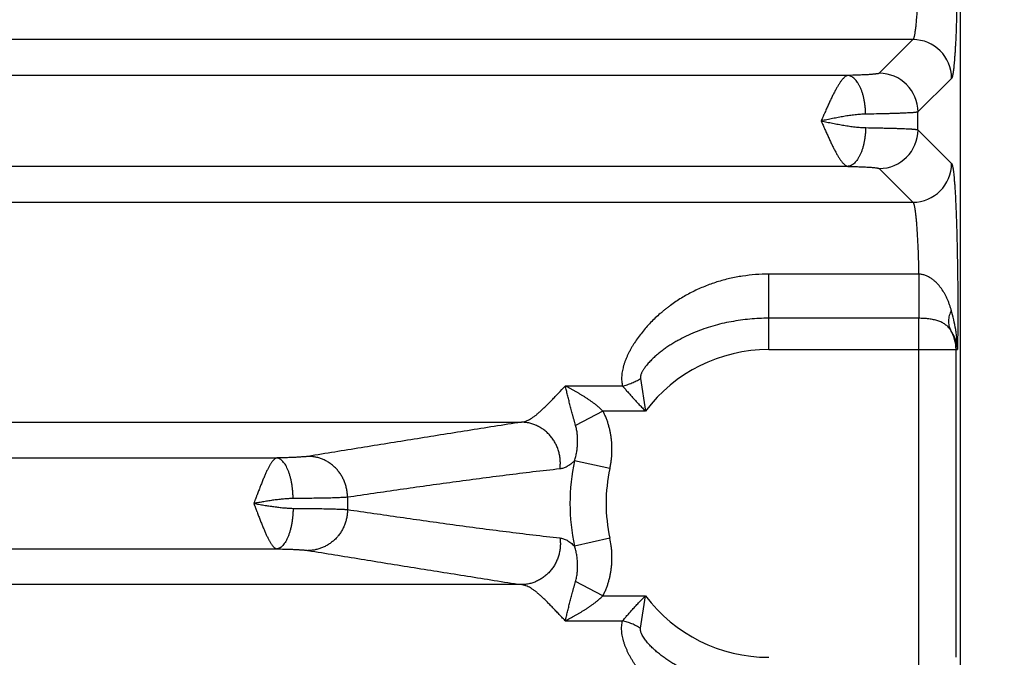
# Model space of a CAD drawing. Header units: inches. Extents: x 0 to 34, y 0 to 22.
# Tile 9 of 103: x 9.2 to 10.2, y 5.3 to 6. Entities that reach past the tile are written whole.
import ezdxf

# ---------------------------------------------------------------- set-up
doc = ezdxf.new("R2010")
doc.units = ezdxf.units.IN
doc.header["$LTSCALE"] = 1.87
doc.header["$MEASUREMENT"] = 0
doc.layers.get('0').update_dxf_attribs({"linetype": 'CONTINUOUS'})
doc.layers.add('DIMENSIONS', color=7, linetype='CONTINUOUS')
doc.styles.get("Standard").update_dxf_attribs({"font": 'txt', "width": 0.8})
doc.dimstyles.new('DIMSTYLE_1', dxfattribs={"dimtxt": 0.125, "dimasz": 0.18, "dimexe": 0.18, "dimexo": 0.0625, "dimgap": 0.09, "dimtad": 0, "dimtih": 1, "dimtoh": 1, "dimdec": 3, "dimzin": 4, "dimdsep": 46, "dimtxsty": 'STANDARD', "dimblk": '_FILLED', "dimblk1": '_FILLED', "dimblk2": '_FILLED', "dimcen": 0.09, "dimadec": 0, "dimazin": 0, "dimtp": 0.01, "dimtm": 0.01, "dimtfac": 1, "dimtdec": 3, "dimtofl": 0, "dimtmove": 0, "dimatfit": 3, "dimldrblk": '_FILLED', "dimfxl": 1, "dimtolj": 1, "dimtzin": 4, "dimarcsym": 0})

# ---------------------------------------------------------------- blocks, each defined once
blk = doc.blocks.new('_FILLED')
at = {"color": 0, "linetype": 'BYBLOCK'}
blk.add_solid([(0, 0), (-1, 0.1736), (-1, -0.1736)], dxfattribs=at)
blk = doc.blocks.new('*D2')
at = {"layer": 'DIMENSIONS', "color": 2, "linetype": 'CONTINUOUS'}
for p, q in [((8.6158, 6.6592), (11.0332, 6.6592)), ((10.9082, 6.6592), (10.9082, 6.122)), ((10.9082, 4.9242), (10.9082, 5.6845)), ((10.1253, 4.9242), (11.0332, 4.9242))]:
    blk.add_line(p, q, dxfattribs=at)
at = {"layer": 'DIMENSIONS', "color": 2, "linetype": 'CONTINUOUS', "xscale": 0.18, "yscale": 0.18, "zscale": 0.18}
for p, rotation in [((10.9082, 6.6592), 90), ((10.9082, 4.9242), 270)]:
    blk.add_blockref('_FILLED', p, dxfattribs=dict(at, rotation=rotation))
at = {"layer": 'DIMENSIONS', "color": 2, "linetype": 'CONTINUOUS', "insert": (10.8082, 6.0595), "char_height": 0.125, "width": 0.7, "attachment_point": 2, "line_spacing_factor": 0.9}
blk.add_mtext('1.735\\P[44.07]', dxfattribs=at)
blk = doc.blocks.new('*D3')
at = {"layer": 'DIMENSIONS', "color": 2, "linetype": 'CONTINUOUS'}
for p, q in [((10.1057, 8.4742), (11.7832, 8.4742)), ((11.6582, 8.4742), (11.6582, 7.2908)), ((11.6582, 4.9242), (11.6582, 6.8533)), ((10.1253, 4.9242), (11.7832, 4.9242))]:
    blk.add_line(p, q, dxfattribs=at)
at = {"layer": 'DIMENSIONS', "color": 2, "linetype": 'CONTINUOUS', "xscale": 0.18, "yscale": 0.18, "zscale": 0.18}
for p, rotation in [((11.6582, 8.4742), 90), ((11.6582, 4.9242), 270)]:
    blk.add_blockref('_FILLED', p, dxfattribs=dict(at, rotation=rotation))
at = {"layer": 'DIMENSIONS', "color": 2, "linetype": 'CONTINUOUS', "insert": (11.5582, 7.2283), "char_height": 0.125, "width": 0.7, "attachment_point": 2, "line_spacing_factor": 0.9}
blk.add_mtext('3.550\\P[90.17]', dxfattribs=at)

msp = doc.modelspace()

# ---------------------------------------------------------------- linework, layer by layer
at = {"color": 7, "linetype": 'CONTINUOUS'}
for p, q in [((10.1627, 5.0241), (10.1627, 8.3067)), ((10.1136, 5.9531), (6.7428, 5.9531)), ((10.1136, 5.9531), (10.0789, 5.9184)), ((10.0465, 5.9162), (6.8099, 5.9162)), ((10.1536, 5.9131), (10.1188, 5.8784)), ((10.1188, 5.86), (10.1188, 5.8784)), ((10.1188, 5.86), (10.1536, 5.8252)), ((10.0465, 5.8222), (6.8099, 5.8222)), ((10.0789, 5.82), (10.1136, 5.7853)), ((6.7428, 5.7853), (10.1136, 5.7853)), ((10.1196, 5.7109), (9.9647, 5.7109)), ((9.9647, 5.6331), (9.9647, 5.7109)), ((10.1196, 5.7109), (10.1197, 5.6654)), ((10.1197, 5.6654), (9.9647, 5.6654)), ((10.1197, 5.283), (10.1197, 5.6654)), ((9.9647, 5.6331), (10.1598, 5.6331)), ((10.1582, 5.3153), (10.1582, 5.6331)), ((9.8324, 5.6032), (9.8375, 5.5695)), ((9.8138, 5.5954), (9.7547, 5.5954)), ((9.7936, 5.5695), (9.7653, 5.5548)), ((9.8375, 5.5695), (9.7936, 5.5695)), ((7.1471, 5.5581), (9.7093, 5.5581)), ((7.3997, 5.5212), (9.4567, 5.5212)), ((9.8007, 5.5102), (9.7643, 5.5182)), ((9.8007, 5.4382), (9.7643, 5.4302)), ((7.3997, 5.4272), (9.4567, 5.4272)), ((9.7093, 5.3903), (7.1471, 5.3903)), ((9.7936, 5.3789), (9.7653, 5.3935)), ((9.7936, 5.3789), (9.8375, 5.3789)), ((9.8324, 5.3452), (9.8375, 5.3789)), ((9.7547, 5.353), (9.8138, 5.353))]:
    msp.add_line(p, q, dxfattribs=at)
for centre, radius, start, end in [((10.1135, 5.9131), 0.0401, 0.1325, 89.8675), ((10.0788, 5.8783), 0.0401, 0.1325, 89.8675), ((10.0788, 5.8601), 0.0401, 270.1325, 359.8675), ((10.1135, 5.8253), 0.0401, 270.1325, 359.8675), ((10.1196, 5.6331), 0.0386, 359.9982, 31.5021), ((9.9647, 5.4742), 0.1589, 90, 143.1411), ((9.9647, 5.4742), 0.2052, 167.6105, 192.3903), ((9.9647, 5.4742), 0.1679, 167.6097, 192.3902), ((9.9647, 5.4742), 0.435, 179.1688, 180.8312), ((9.9647, 5.4742), 0.1589, 216.8589, 270)]:
    msp.add_arc(centre, radius, start, end, dxfattribs=at)
for points, knots in [([(10.1536, 6.2202), (10.1536, 6.2202), (10.1537, 6.2202), (10.1537, 6.22), (10.1538, 6.2199), (10.1539, 6.2197), (10.1541, 6.2193), (10.1542, 6.219), (10.1543, 6.2186), (10.1544, 6.2182), (10.1545, 6.2177), (10.1547, 6.217), (10.1548, 6.2162), (10.155, 6.2153), (10.1552, 6.2139), (10.1555, 6.212), (10.1558, 6.2095), (10.1561, 6.2066), (10.1563, 6.2034), (10.1566, 6.1999), (10.1569, 6.1961), (10.1573, 6.1905), (10.1577, 6.1827), (10.1582, 6.1727), (10.1586, 6.1617), (10.1589, 6.1498), (10.1593, 6.1371), (10.1595, 6.1238), (10.1597, 6.11), (10.1599, 6.0958), (10.16, 6.0813), (10.16, 6.0619), (10.1599, 6.0425), (10.1597, 6.0234), (10.1595, 6.0096), (10.1593, 5.9963), (10.1589, 5.9836), (10.1586, 5.9717), (10.1582, 5.9607), (10.1578, 5.9521), (10.1574, 5.9457), (10.1572, 5.9414), (10.1569, 5.9373), (10.1566, 5.9335), (10.1563, 5.93), (10.1561, 5.9268), (10.1558, 5.9239), (10.1555, 5.9214), (10.1552, 5.9195), (10.155, 5.9181), (10.1548, 5.9172), (10.1547, 5.9164), (10.1545, 5.9157), (10.1544, 5.9152), (10.1543, 5.9148), (10.1542, 5.9144), (10.1541, 5.914), (10.1539, 5.9137), (10.1538, 5.9135), (10.1537, 5.9134), (10.1537, 5.9132), (10.1536, 5.9132), (10.1536, 5.9131)], [0, 0, 0, 0, 0.000393, 0.000842, 0.00135, 0.001919, 0.003251, 0.004846, 0.005744, 0.006709, 0.008842, 0.011246, 0.013922, 0.016869, 0.020087, 0.027328, 0.035633, 0.044986, 0.055367, 0.066755, 0.079124, 0.092446, 0.121833, 0.154652, 0.19061, 0.22938, 0.270612, 0.313932, 0.358945, 0.405244, 0.452405, 0.5, 0.594756, 0.641055, 0.686069, 0.729387, 0.77062, 0.809389, 0.845348, 0.878166, 0.893307, 0.907554, 0.920877, 0.933245, 0.944633, 0.955014, 0.964367, 0.972672, 0.979913, 0.983131, 0.986078, 0.988754, 0.991158, 0.993291, 0.994256, 0.995154, 0.996749, 0.998081, 0.99865, 0.999158, 0.999607, 1, 1, 1, 1]), ([(10.1136, 6.1803), (10.1137, 6.1802), (10.1138, 6.1801), (10.1139, 6.1799), (10.1141, 6.1796), (10.1143, 6.1793), (10.1144, 6.1789), (10.1146, 6.1784), (10.1147, 6.1779), (10.1149, 6.177), (10.1152, 6.1758), (10.1155, 6.1742), (10.1158, 6.1723), (10.1161, 6.1702), (10.1164, 6.1678), (10.1167, 6.1653), (10.1169, 6.1625), (10.1173, 6.1583), (10.1177, 6.1526), (10.1182, 6.1451), (10.1186, 6.137), (10.119, 6.1282), (10.1193, 6.1188), (10.1196, 6.109), (10.1198, 6.0987), (10.12, 6.0846), (10.1201, 6.0667), (10.12, 6.0488), (10.1198, 6.0347), (10.1196, 6.0244), (10.1193, 6.0146), (10.119, 6.0052), (10.1186, 5.9964), (10.1182, 5.9883), (10.1177, 5.9808), (10.1173, 5.9751), (10.1169, 5.9709), (10.1167, 5.9681), (10.1164, 5.9656), (10.1161, 5.9632), (10.1158, 5.9611), (10.1155, 5.9592), (10.1152, 5.9576), (10.1149, 5.9564), (10.1147, 5.9555), (10.1146, 5.955), (10.1144, 5.9545), (10.1143, 5.9541), (10.1141, 5.9538), (10.1139, 5.9535), (10.1138, 5.9533), (10.1137, 5.9532), (10.1136, 5.9531)], [0, 0, 0, 0, 0.000962, 0.002134, 0.003543, 0.005201, 0.007116, 0.009294, 0.011736, 0.014444, 0.020659, 0.027937, 0.036267, 0.045636, 0.056025, 0.067414, 0.079779, 0.093092, 0.122447, 0.155222, 0.191123, 0.22983, 0.270993, 0.31424, 0.359178, 0.4054, 0.5, 0.5946, 0.640822, 0.68576, 0.729007, 0.77017, 0.808877, 0.844778, 0.877553, 0.906908, 0.920221, 0.932586, 0.943975, 0.954364, 0.963733, 0.972063, 0.979341, 0.985556, 0.988264, 0.990706, 0.992884, 0.994799, 0.996457, 0.997866, 0.999038, 1, 1, 1, 1]), ([(10.0789, 5.9184), (10.0789, 5.9184), (10.0788, 5.9183), (10.0787, 5.9183), (10.0787, 5.9182), (10.0785, 5.9182), (10.0783, 5.9181), (10.078, 5.918), (10.0776, 5.9179), (10.0772, 5.9179), (10.0767, 5.9178), (10.0759, 5.9177), (10.0748, 5.9175), (10.0732, 5.9174), (10.0714, 5.9172), (10.0694, 5.9171), (10.0672, 5.9169), (10.0648, 5.9168), (10.0621, 5.9167), (10.0583, 5.9165), (10.053, 5.9163), (10.0487, 5.9162), (10.0465, 5.9162)], [0, 0, 0, 0, 0.002054, 0.004508, 0.007391, 0.010718, 0.018736, 0.028616, 0.040389, 0.054065, 0.06964, 0.087103, 0.127619, 0.175467, 0.230471, 0.292398, 0.360973, 0.435922, 0.516943, 0.603676, 0.792772, 1, 1, 1, 1]), ([(10.0465, 5.9162), (10.0463, 5.9161), (10.0458, 5.916), (10.0451, 5.9157), (10.0445, 5.9154), (10.044, 5.9151), (10.0435, 5.9148), (10.0429, 5.9143), (10.0422, 5.9135), (10.0414, 5.9127), (10.0406, 5.9118), (10.0398, 5.9108), (10.039, 5.9097), (10.0382, 5.9085), (10.037, 5.9068), (10.0356, 5.9044), (10.0342, 5.9019), (10.033, 5.8997), (10.0321, 5.8979), (10.0312, 5.8962), (10.0303, 5.8943), (10.0294, 5.8924), (10.0281, 5.8898), (10.0269, 5.8871), (10.0256, 5.8843), (10.0247, 5.8822), (10.0237, 5.8801), (10.0229, 5.8783), (10.0223, 5.8768), (10.0216, 5.8754), (10.021, 5.8739), (10.0204, 5.8725), (10.0197, 5.871), (10.0192, 5.8699), (10.0189, 5.8692)], [0, 0, 0, 0, 0.012423, 0.025866, 0.040507, 0.048263, 0.056305, 0.073368, 0.091902, 0.112002, 0.133678, 0.156855, 0.181493, 0.207599, 0.235157, 0.294462, 0.358982, 0.39306, 0.428269, 0.464544, 0.501817, 0.540018, 0.579078, 0.659469, 0.700647, 0.742376, 0.784583, 0.827188, 0.848615, 0.870112, 0.913276, 0.934924, 0.956603, 1, 1, 1, 1]), ([(10.0649, 5.8762), (10.0648, 5.8775), (10.0647, 5.88), (10.0644, 5.8838), (10.0639, 5.8875), (10.0633, 5.8911), (10.0625, 5.8946), (10.0616, 5.8979), (10.0605, 5.901), (10.0593, 5.9039), (10.058, 5.9065), (10.0565, 5.9089), (10.055, 5.9109), (10.0534, 5.9127), (10.0518, 5.9141), (10.0503, 5.915), (10.0491, 5.9155), (10.0483, 5.9158), (10.0474, 5.9161), (10.0468, 5.9161), (10.0465, 5.9162)], [0, 0, 0, 0, 0.08154, 0.162553, 0.242461, 0.320699, 0.39673, 0.470051, 0.54021, 0.606812, 0.669538, 0.728161, 0.782572, 0.832807, 0.879083, 0.921845, 0.942137, 0.961838, 0.98108, 1, 1, 1, 1]), ([(10.1188, 5.8784), (10.1188, 5.8784), (10.1187, 5.8784), (10.1186, 5.8783), (10.1185, 5.8783), (10.1183, 5.8782), (10.1179, 5.8781), (10.1174, 5.8781), (10.1167, 5.878), (10.116, 5.8779), (10.1152, 5.8778), (10.1142, 5.8777), (10.1132, 5.8776), (10.1116, 5.8775), (10.1094, 5.8774), (10.1064, 5.8773), (10.1031, 5.8771), (10.0994, 5.877), (10.0953, 5.8768), (10.0909, 5.8767), (10.0862, 5.8766), (10.0813, 5.8765), (10.0741, 5.8763), (10.0686, 5.8762), (10.0649, 5.8762)], [0, 0, 0, 0, 0.001762, 0.003978, 0.006661, 0.009821, 0.017587, 0.027289, 0.038929, 0.0525, 0.067992, 0.085392, 0.104682, 0.125843, 0.173689, 0.228731, 0.290737, 0.359443, 0.434555, 0.515753, 0.602687, 0.694987, 0.792254, 1, 1, 1, 1]), ([(10.0649, 5.8762), (10.064, 5.8762), (10.0621, 5.8761), (10.0585, 5.8759), (10.0538, 5.8754), (10.0481, 5.8747), (10.0424, 5.8738), (10.0366, 5.8727), (10.0317, 5.8718), (10.0278, 5.871), (10.0238, 5.8702), (10.0209, 5.8696), (10.0189, 5.8692)], [0, 0, 0, 0, 0.058085, 0.117037, 0.237284, 0.360288, 0.48556, 0.612625, 0.741019, 0.805572, 0.870292, 1, 1, 1, 1]), ([(10.0189, 5.8692), (10.0192, 5.8684), (10.0199, 5.867), (10.0209, 5.8648), (10.0218, 5.8626), (10.0228, 5.8604), (10.0237, 5.8583), (10.0247, 5.8561), (10.0256, 5.854), (10.0266, 5.8519), (10.0275, 5.8499), (10.0284, 5.8479), (10.0294, 5.846), (10.0303, 5.8441), (10.0312, 5.8422), (10.0321, 5.8404), (10.033, 5.8387), (10.0342, 5.8365), (10.0353, 5.8344), (10.0365, 5.8325), (10.0373, 5.8311), (10.0382, 5.8298), (10.039, 5.8286), (10.0398, 5.8276), (10.0406, 5.8266), (10.0414, 5.8256), (10.0422, 5.8248), (10.0429, 5.8241), (10.0439, 5.8234), (10.045, 5.8226), (10.046, 5.8223), (10.0465, 5.8222)], [0, 0, 0, 0, 0.043415, 0.086756, 0.129933, 0.172868, 0.215483, 0.257698, 0.299434, 0.340617, 0.38117, 0.421015, 0.460076, 0.498278, 0.53555, 0.571825, 0.607033, 0.64111, 0.705633, 0.735963, 0.764928, 0.792482, 0.818599, 0.843257, 0.866425, 0.888061, 0.908125, 0.926669, 0.943798, 0.974256, 1, 1, 1, 1]), ([(10.0189, 5.8692), (10.0209, 5.8688), (10.0248, 5.868), (10.0307, 5.8668), (10.0366, 5.8657), (10.0424, 5.8646), (10.0481, 5.8637), (10.0529, 5.8631), (10.0566, 5.8627), (10.0594, 5.8624), (10.0621, 5.8623), (10.064, 5.8622), (10.0649, 5.8622)], [0, 0, 0, 0, 0.129707, 0.258979, 0.387372, 0.514436, 0.639708, 0.76271, 0.823211, 0.882964, 0.941915, 1, 1, 1, 1]), ([(10.0649, 5.8622), (10.0648, 5.8609), (10.0647, 5.8584), (10.0644, 5.8546), (10.0639, 5.8509), (10.0633, 5.8473), (10.0625, 5.8438), (10.0616, 5.8405), (10.0605, 5.8374), (10.0593, 5.8345), (10.058, 5.8319), (10.0565, 5.8295), (10.055, 5.8275), (10.0534, 5.8257), (10.0518, 5.8243), (10.0503, 5.8234), (10.0491, 5.8229), (10.0483, 5.8226), (10.0474, 5.8223), (10.0468, 5.8223), (10.0465, 5.8222)], [0, 0, 0, 0, 0.08154, 0.162553, 0.242461, 0.320699, 0.39673, 0.470052, 0.540211, 0.606812, 0.669538, 0.728161, 0.782572, 0.832807, 0.879083, 0.921845, 0.942137, 0.961838, 0.98108, 1, 1, 1, 1]), ([(10.0649, 5.8622), (10.0686, 5.8621), (10.0741, 5.8621), (10.0813, 5.8619), (10.0862, 5.8618), (10.0909, 5.8617), (10.0953, 5.8616), (10.0994, 5.8614), (10.1031, 5.8613), (10.1064, 5.8611), (10.1094, 5.861), (10.1116, 5.8609), (10.1132, 5.8607), (10.1142, 5.8607), (10.1152, 5.8606), (10.116, 5.8605), (10.1167, 5.8604), (10.1174, 5.8603), (10.1179, 5.8602), (10.1183, 5.8602), (10.1185, 5.8601), (10.1186, 5.8601), (10.1187, 5.86), (10.1188, 5.86), (10.1188, 5.86)], [0, 0, 0, 0, 0.207746, 0.305013, 0.397313, 0.484247, 0.565445, 0.640557, 0.709263, 0.771269, 0.826311, 0.874157, 0.895318, 0.914608, 0.932008, 0.9475, 0.961071, 0.972711, 0.982413, 0.990179, 0.993339, 0.996022, 0.998238, 1, 1, 1, 1]), ([(10.0465, 5.8222), (10.0487, 5.8222), (10.053, 5.8221), (10.0583, 5.8219), (10.0621, 5.8217), (10.0648, 5.8216), (10.0672, 5.8215), (10.0694, 5.8213), (10.0714, 5.8212), (10.0732, 5.821), (10.0748, 5.8209), (10.0759, 5.8207), (10.0767, 5.8206), (10.0772, 5.8205), (10.0776, 5.8205), (10.078, 5.8204), (10.0783, 5.8203), (10.0785, 5.8202), (10.0787, 5.8202), (10.0787, 5.8201), (10.0788, 5.8201), (10.0789, 5.82), (10.0789, 5.82)], [0, 0, 0, 0, 0.20722, 0.396317, 0.483051, 0.564072, 0.639023, 0.707598, 0.769526, 0.824531, 0.87238, 0.912897, 0.93036, 0.945935, 0.959612, 0.971384, 0.981264, 0.989282, 0.992609, 0.995492, 0.997946, 1, 1, 1, 1]), ([(10.1536, 5.8252), (10.1536, 5.8252), (10.1537, 5.8251), (10.1538, 5.825), (10.1539, 5.8248), (10.1539, 5.8246), (10.154, 5.8244), (10.1542, 5.824), (10.1543, 5.8235), (10.1545, 5.8228), (10.1547, 5.822), (10.1549, 5.821), (10.1551, 5.8199), (10.1552, 5.8188), (10.1555, 5.817), (10.1558, 5.8144), (10.1561, 5.8111), (10.1564, 5.8073), (10.1568, 5.803), (10.1571, 5.7984), (10.1574, 5.7934), (10.1577, 5.788), (10.1579, 5.7823), (10.1583, 5.7739), (10.1587, 5.7627), (10.1591, 5.7485), (10.1594, 5.7333), (10.1597, 5.7174), (10.1599, 5.7009), (10.16, 5.684), (10.16, 5.6669), (10.1599, 5.65), (10.1598, 5.6387), (10.1598, 5.6331)], [0, 0, 0, 0, 0.000741, 0.001605, 0.002599, 0.003731, 0.005002, 0.006417, 0.00968, 0.013531, 0.017971, 0.023001, 0.02862, 0.034827, 0.041618, 0.056934, 0.074529, 0.094352, 0.116347, 0.140444, 0.166576, 0.194661, 0.224612, 0.25634, 0.324732, 0.39899, 0.478207, 0.561398, 0.647541, 0.735565, 0.824383, 0.912893, 1, 1, 1, 1]), ([(10.1136, 5.7853), (10.1137, 5.7853), (10.1137, 5.7852), (10.1139, 5.785), (10.114, 5.7848), (10.1141, 5.7846), (10.1142, 5.7843), (10.1144, 5.7839), (10.1146, 5.7833), (10.1148, 5.7824), (10.1151, 5.7814), (10.1153, 5.7802), (10.1155, 5.7789), (10.1158, 5.7775), (10.1161, 5.7753), (10.1165, 5.7721), (10.1169, 5.768), (10.1173, 5.7633), (10.1177, 5.7582), (10.118, 5.7525), (10.1184, 5.7465), (10.1187, 5.74), (10.119, 5.7332), (10.1193, 5.7234), (10.1195, 5.716), (10.1196, 5.7109)], [0, 0, 0, 0, 0.002203, 0.004774, 0.007754, 0.011168, 0.015035, 0.019364, 0.029437, 0.041422, 0.05533, 0.07116, 0.088902, 0.108541, 0.130057, 0.178618, 0.234353, 0.296982, 0.366182, 0.441591, 0.522812, 0.609413, 0.700934, 0.796886, 1, 1, 1, 1]), ([(9.9647, 5.7109), (9.9602, 5.7109), (9.9511, 5.7106), (9.9377, 5.709), (9.9266, 5.707), (9.9178, 5.7048), (9.9113, 5.7029), (9.9049, 5.7007), (9.8986, 5.6983), (9.8924, 5.6957), (9.8863, 5.6928), (9.8803, 5.6896), (9.8745, 5.6862), (9.8688, 5.6826), (9.8642, 5.6793), (9.8605, 5.6766), (9.8579, 5.6745), (9.8552, 5.6724), (9.8518, 5.6695), (9.8476, 5.6657), (9.8428, 5.6609), (9.8382, 5.656), (9.8339, 5.6508), (9.8299, 5.6455), (9.8267, 5.641), (9.8244, 5.6372), (9.8227, 5.6344), (9.8212, 5.6316), (9.8199, 5.6292), (9.819, 5.6273), (9.8184, 5.6259), (9.8178, 5.6244), (9.817, 5.6225), (9.8162, 5.6206), (9.8156, 5.6187), (9.8151, 5.6172), (9.8147, 5.6158), (9.8142, 5.6139), (9.8136, 5.6116), (9.8132, 5.6092), (9.813, 5.6073), (9.8129, 5.6055), (9.8128, 5.6032), (9.8129, 5.6005), (9.8132, 5.5979), (9.8136, 5.5962), (9.8138, 5.5954)], [0, 0, 0, 0, 0.064655, 0.129265, 0.193802, 0.226047, 0.258274, 0.290489, 0.322697, 0.354904, 0.38712, 0.41935, 0.451603, 0.48388, 0.516184, 0.532345, 0.548511, 0.56468, 0.580849, 0.613177, 0.645468, 0.677683, 0.709767, 0.741652, 0.773249, 0.788907, 0.804451, 0.819865, 0.835128, 0.842697, 0.850221, 0.857699, 0.865126, 0.87982, 0.88708, 0.894279, 0.901415, 0.908485, 0.922419, 0.936065, 0.942777, 0.949414, 0.962464, 0.975225, 0.987723, 1, 1, 1, 1]), ([(10.1533, 5.6738), (10.153, 5.6749), (10.1523, 5.677), (10.1512, 5.6802), (10.15, 5.6833), (10.1487, 5.6863), (10.1473, 5.6892), (10.1452, 5.6929), (10.1428, 5.6965), (10.1401, 5.6998), (10.1383, 5.7018), (10.1367, 5.7033), (10.1355, 5.7043), (10.1342, 5.7054), (10.1328, 5.7063), (10.1314, 5.7072), (10.1299, 5.7081), (10.1284, 5.7088), (10.1267, 5.7095), (10.125, 5.7101), (10.1233, 5.7105), (10.1215, 5.7108), (10.1202, 5.7109), (10.1196, 5.7109)], [0, 0, 0, 0, 0.063526, 0.126273, 0.188291, 0.249653, 0.310461, 0.370839, 0.490857, 0.550916, 0.611313, 0.641741, 0.672375, 0.703264, 0.734462, 0.766028, 0.798016, 0.830481, 0.863459, 0.896965, 0.930965, 0.965363, 1, 1, 1, 1]), ([(10.1533, 5.6738), (10.1529, 5.6729), (10.1521, 5.671), (10.1512, 5.6682), (10.1506, 5.6655), (10.1504, 5.6628), (10.1504, 5.6602), (10.1508, 5.6578), (10.1515, 5.6554), (10.1521, 5.654), (10.1525, 5.6533)], [0, 0, 0, 0, 0.143235, 0.280615, 0.412166, 0.538137, 0.659026, 0.775593, 0.888842, 1, 1, 1, 1]), ([(10.1598, 5.6331), (10.1597, 5.6366), (10.1594, 5.6418), (10.1586, 5.6487), (10.1576, 5.6555), (10.1559, 5.6639), (10.1542, 5.6705), (10.1533, 5.6738)], [0, 0, 0, 0, 0.252046, 0.377703, 0.503042, 0.752514, 1, 1, 1, 1]), ([(9.9647, 5.6654), (9.9614, 5.6654), (9.9549, 5.6652), (9.942, 5.6643), (9.9291, 5.6625), (9.9164, 5.6599), (9.907, 5.6574), (9.8977, 5.6544), (9.8886, 5.651), (9.8796, 5.647), (9.8724, 5.6433), (9.8668, 5.64), (9.8627, 5.6375), (9.8586, 5.6348), (9.8547, 5.6319), (9.8508, 5.6289), (9.8478, 5.6263), (9.8454, 5.6241), (9.8437, 5.6224), (9.842, 5.6207), (9.8403, 5.6189), (9.8388, 5.6171), (9.8373, 5.6153), (9.8362, 5.6137), (9.8353, 5.6124), (9.8347, 5.6114), (9.8342, 5.6104), (9.8337, 5.6094), (9.8332, 5.6084), (9.8328, 5.6073), (9.8325, 5.6063), (9.8323, 5.6053), (9.8323, 5.6042), (9.8323, 5.6035), (9.8324, 5.6032)], [0, 0, 0, 0, 0.063155, 0.126307, 0.252546, 0.315668, 0.378783, 0.441897, 0.505019, 0.568155, 0.631303, 0.662882, 0.694456, 0.726017, 0.757553, 0.789046, 0.820468, 0.83614, 0.851775, 0.867364, 0.882892, 0.898342, 0.913688, 0.928896, 0.936433, 0.943916, 0.951332, 0.95867, 0.965914, 0.973045, 0.98004, 0.986876, 0.993531, 1, 1, 1, 1]), ([(10.1525, 5.6533), (10.1521, 5.6539), (10.1514, 5.6549), (10.15, 5.6564), (10.1486, 5.6578), (10.147, 5.659), (10.1453, 5.6602), (10.1428, 5.6615), (10.1401, 5.6626), (10.1372, 5.6634), (10.1349, 5.6639), (10.1325, 5.6644), (10.1301, 5.6648), (10.1275, 5.665), (10.1249, 5.6652), (10.1223, 5.6653), (10.1205, 5.6654), (10.1197, 5.6654)], [0, 0, 0, 0, 0.055406, 0.110088, 0.164604, 0.219493, 0.275238, 0.332254, 0.451283, 0.513759, 0.578294, 0.644847, 0.713281, 0.783367, 0.854788, 0.92715, 1, 1, 1, 1]), ([(10.1598, 5.6331), (10.1597, 5.634), (10.1595, 5.6359), (10.159, 5.6386), (10.1584, 5.6412), (10.1572, 5.6447), (10.1554, 5.6488), (10.1535, 5.6518), (10.1525, 5.6533)], [0, 0, 0, 0, 0.128478, 0.255412, 0.381008, 0.505604, 0.752942, 1, 1, 1, 1]), ([(9.8138, 5.5954), (9.8155, 5.5958), (9.8187, 5.5967), (9.8235, 5.5985), (9.828, 5.6006), (9.831, 5.6023), (9.8324, 5.6032)], [0, 0, 0, 0, 0.248722, 0.499999, 0.751277, 1, 1, 1, 1]), ([(9.7093, 5.5581), (9.7101, 5.5582), (9.7116, 5.5585), (9.714, 5.5592), (9.7164, 5.5602), (9.7188, 5.5615), (9.7213, 5.5631), (9.7239, 5.565), (9.7265, 5.5671), (9.7292, 5.5695), (9.732, 5.5721), (9.7349, 5.5749), (9.7379, 5.5779), (9.741, 5.5811), (9.7442, 5.5845), (9.7488, 5.5893), (9.7523, 5.593), (9.7547, 5.5954)], [0, 0, 0, 0, 0.038774, 0.07968, 0.123163, 0.169565, 0.219196, 0.272295, 0.329006, 0.3894, 0.453508, 0.521326, 0.592787, 0.667782, 0.74618, 0.827817, 1, 1, 1, 1]), ([(9.7653, 5.5548), (9.765, 5.5558), (9.7646, 5.5572), (9.7641, 5.5591), (9.7637, 5.5605), (9.7633, 5.5619), (9.7629, 5.5632), (9.7625, 5.5646), (9.762, 5.5664), (9.7614, 5.5685), (9.7607, 5.5711), (9.7601, 5.5737), (9.7594, 5.5762), (9.7588, 5.5787), (9.7582, 5.5812), (9.7576, 5.5836), (9.757, 5.586), (9.7564, 5.5884), (9.7558, 5.5908), (9.7553, 5.5931), (9.7549, 5.5946), (9.7547, 5.5954)], [0, 0, 0, 0, 0.071062, 0.105995, 0.140524, 0.174646, 0.208373, 0.241736, 0.274768, 0.339892, 0.403804, 0.46666, 0.528644, 0.589857, 0.650372, 0.710232, 0.769469, 0.828088, 0.886084, 0.943413, 1, 1, 1, 1]), ([(9.7936, 5.5695), (9.7922, 5.5709), (9.79, 5.5729), (9.7869, 5.5755), (9.7845, 5.5773), (9.7821, 5.5791), (9.7796, 5.5808), (9.7772, 5.5825), (9.7747, 5.5841), (9.7722, 5.5856), (9.7697, 5.5872), (9.7672, 5.5886), (9.7647, 5.5901), (9.7622, 5.5915), (9.7588, 5.5933), (9.7563, 5.5946), (9.7547, 5.5954)], [0, 0, 0, 0, 0.128397, 0.192434, 0.256298, 0.319959, 0.383389, 0.446571, 0.509482, 0.572101, 0.634404, 0.696366, 0.757962, 0.819162, 0.879931, 1, 1, 1, 1]), ([(9.8138, 5.5954), (9.8143, 5.5949), (9.8151, 5.5939), (9.8164, 5.5924), (9.8177, 5.5909), (9.8191, 5.5893), (9.8205, 5.5877), (9.8219, 5.5861), (9.8234, 5.5844), (9.8249, 5.5828), (9.8264, 5.5811), (9.8279, 5.5795), (9.8295, 5.5778), (9.8311, 5.5761), (9.8327, 5.5745), (9.8343, 5.5728), (9.8359, 5.5712), (9.837, 5.5701), (9.8375, 5.5695)], [0, 0, 0, 0, 0.055148, 0.111952, 0.170208, 0.229769, 0.290487, 0.352208, 0.414797, 0.47813, 0.542099, 0.606601, 0.671541, 0.736833, 0.802398, 0.868163, 0.934056, 1, 1, 1, 1]), ([(9.8007, 5.5102), (9.801, 5.5115), (9.8015, 5.514), (9.8021, 5.5177), (9.8025, 5.5215), (9.8029, 5.5266), (9.8029, 5.5316), (9.8027, 5.5367), (9.8023, 5.5405), (9.8018, 5.5443), (9.8012, 5.548), (9.8003, 5.5517), (9.7993, 5.5554), (9.7982, 5.559), (9.7968, 5.5626), (9.7953, 5.5661), (9.7942, 5.5684), (9.7936, 5.5695)], [0, 0, 0, 0, 0.062499, 0.125005, 0.187507, 0.250008, 0.374985, 0.437487, 0.499989, 0.562491, 0.624993, 0.687494, 0.749996, 0.812497, 0.874998, 0.937501, 1, 1, 1, 1]), ([(9.7093, 5.5581), (9.7, 5.5566), (9.6814, 5.5537), (9.6536, 5.5493), (9.626, 5.5449), (9.5985, 5.5405), (9.5711, 5.5361), (9.5347, 5.5302), (9.5075, 5.5258), (9.4893, 5.5228)], [0, 0, 0, 0, 0.127186, 0.253404, 0.378897, 0.503849, 0.628357, 0.752512, 1, 1, 1, 1]), ([(9.7491, 5.5098), (9.7493, 5.5113), (9.7495, 5.5135), (9.7496, 5.5165), (9.7494, 5.5195), (9.749, 5.5232), (9.7482, 5.5268), (9.7473, 5.5297), (9.7463, 5.5325), (9.7447, 5.5359), (9.7425, 5.5397), (9.7398, 5.5433), (9.7368, 5.5466), (9.7335, 5.5495), (9.7305, 5.5516), (9.728, 5.5531), (9.7254, 5.5545), (9.7221, 5.5559), (9.7186, 5.5569), (9.7158, 5.5575), (9.7129, 5.5579), (9.7107, 5.5581), (9.7093, 5.5581)], [0, 0, 0, 0, 0.063222, 0.094883, 0.126561, 0.189927, 0.253286, 0.284956, 0.316605, 0.379792, 0.442823, 0.505658, 0.568268, 0.630632, 0.692741, 0.723712, 0.754621, 0.816241, 0.877648, 0.908294, 0.938902, 1, 1, 1, 1]), ([(9.7643, 5.5182), (9.7648, 5.5197), (9.7656, 5.5227), (9.7665, 5.5273), (9.767, 5.5311), (9.7672, 5.5342), (9.7674, 5.5365), (9.7674, 5.5388), (9.7674, 5.5411), (9.7673, 5.5434), (9.7671, 5.5457), (9.7668, 5.548), (9.7664, 5.5503), (9.7659, 5.5526), (9.7655, 5.5541), (9.7653, 5.5548)], [0, 0, 0, 0, 0.125375, 0.250493, 0.375369, 0.437743, 0.500083, 0.562405, 0.624722, 0.687047, 0.749401, 0.811836, 0.874403, 0.937116, 1, 1, 1, 1]), ([(9.4567, 5.5212), (9.4563, 5.5211), (9.4554, 5.5207), (9.4544, 5.52), (9.4536, 5.5193), (9.453, 5.5186), (9.4523, 5.5178), (9.4516, 5.5169), (9.451, 5.5159), (9.45, 5.5144), (9.4491, 5.5127), (9.4481, 5.511), (9.4471, 5.509), (9.4461, 5.507), (9.4451, 5.5048), (9.4443, 5.5031), (9.4436, 5.5013), (9.4428, 5.4994), (9.442, 5.4975), (9.4412, 5.4955), (9.4404, 5.4935), (9.4396, 5.4915), (9.4388, 5.4894), (9.438, 5.4873), (9.4372, 5.4852), (9.4365, 5.4834), (9.4359, 5.4819), (9.4354, 5.4804), (9.4348, 5.479), (9.4343, 5.4775), (9.4337, 5.476), (9.4333, 5.4749), (9.433, 5.4742)], [0, 0, 0, 0, 0.023308, 0.051683, 0.06792, 0.085662, 0.105016, 0.126033, 0.148682, 0.172918, 0.226013, 0.254822, 0.285078, 0.349697, 0.38394, 0.419388, 0.455973, 0.493621, 0.532262, 0.571823, 0.612223, 0.65338, 0.695213, 0.737639, 0.780578, 0.823946, 0.845764, 0.867657, 0.911628, 0.933685, 0.955775, 1, 1, 1, 1]), ([(9.4893, 5.5228), (9.489, 5.5228), (9.4884, 5.5227), (9.4873, 5.5225), (9.486, 5.5224), (9.4846, 5.5223), (9.483, 5.5222), (9.4806, 5.522), (9.4772, 5.5218), (9.4727, 5.5216), (9.4677, 5.5214), (9.4624, 5.5213), (9.4586, 5.5212), (9.4567, 5.5212)], [0, 0, 0, 0, 0.028709, 0.062577, 0.101522, 0.145469, 0.194286, 0.247812, 0.368342, 0.505607, 0.657901, 0.82339, 1, 1, 1, 1]), ([(9.4736, 5.4793), (9.4736, 5.4806), (9.4735, 5.4832), (9.4732, 5.4872), (9.4728, 5.4911), (9.4722, 5.4949), (9.4715, 5.4985), (9.4706, 5.502), (9.4696, 5.5052), (9.4685, 5.5083), (9.4673, 5.511), (9.466, 5.5135), (9.4646, 5.5156), (9.4631, 5.5175), (9.4618, 5.5187), (9.4608, 5.5196), (9.46, 5.5201), (9.4592, 5.5205), (9.4583, 5.5208), (9.4575, 5.521), (9.457, 5.5211), (9.4567, 5.5212)], [0, 0, 0, 0, 0.083624, 0.166685, 0.248552, 0.328604, 0.406252, 0.48094, 0.55216, 0.619462, 0.682472, 0.740908, 0.794608, 0.843559, 0.887949, 0.908578, 0.92826, 0.947101, 0.965233, 0.98281, 1, 1, 1, 1]), ([(9.5297, 5.4805), (9.5297, 5.4819), (9.5296, 5.4846), (9.529, 5.4887), (9.528, 5.4927), (9.5267, 5.4966), (9.525, 5.5003), (9.523, 5.5039), (9.5206, 5.5072), (9.518, 5.5103), (9.515, 5.5131), (9.5118, 5.5156), (9.5084, 5.5177), (9.5048, 5.5195), (9.5011, 5.5209), (9.4972, 5.522), (9.4933, 5.5226), (9.4907, 5.5228), (9.4893, 5.5228)], [0, 0, 0, 0, 0.063342, 0.126714, 0.190075, 0.253382, 0.316596, 0.379681, 0.442605, 0.505343, 0.567876, 0.630194, 0.692293, 0.75418, 0.815868, 0.877381, 0.938746, 1, 1, 1, 1]), ([(9.7643, 5.5182), (9.7636, 5.5176), (9.7623, 5.5164), (9.7603, 5.5149), (9.7584, 5.5135), (9.7565, 5.5123), (9.7546, 5.5113), (9.7522, 5.5104), (9.7503, 5.5099), (9.7491, 5.5098)], [0, 0, 0, 0, 0.153616, 0.29784, 0.433047, 0.55985, 0.679014, 0.791433, 1, 1, 1, 1]), ([(9.7491, 5.5098), (9.7398, 5.5088), (9.7213, 5.5067), (9.6937, 5.5033), (9.6661, 5.4997), (9.6387, 5.4961), (9.6114, 5.4923), (9.5841, 5.4884), (9.5569, 5.4845), (9.5387, 5.4818), (9.5297, 5.4805)], [0, 0, 0, 0, 0.126443, 0.252286, 0.377657, 0.502648, 0.62733, 0.751756, 0.875969, 1, 1, 1, 1]), ([(9.5297, 5.4805), (9.5292, 5.4805), (9.528, 5.4804), (9.5261, 5.4803), (9.5239, 5.4802), (9.5215, 5.4801), (9.5188, 5.48), (9.5146, 5.4798), (9.5088, 5.4797), (9.5011, 5.4796), (9.4926, 5.4794), (9.4834, 5.4793), (9.477, 5.4793), (9.4736, 5.4793)], [0, 0, 0, 0, 0.028478, 0.062194, 0.101051, 0.144928, 0.193694, 0.247199, 0.367749, 0.505093, 0.657533, 0.823185, 1, 1, 1, 1]), ([(9.4736, 5.4793), (9.472, 5.4792), (9.4687, 5.4791), (9.4638, 5.4787), (9.4588, 5.4782), (9.4537, 5.4776), (9.4486, 5.4768), (9.4443, 5.4761), (9.4408, 5.4755), (9.4374, 5.4749), (9.4348, 5.4745), (9.433, 5.4742)], [0, 0, 0, 0, 0.118924, 0.240298, 0.363766, 0.488965, 0.615536, 0.743126, 0.807197, 0.871397, 1, 1, 1, 1]), ([(9.433, 5.4742), (9.4333, 5.4735), (9.4337, 5.4723), (9.4343, 5.4709), (9.4348, 5.4694), (9.4354, 5.4679), (9.4359, 5.4665), (9.4365, 5.465), (9.4372, 5.4632), (9.438, 5.4611), (9.4388, 5.459), (9.4396, 5.4569), (9.4404, 5.4548), (9.4412, 5.4528), (9.442, 5.4509), (9.4428, 5.449), (9.4436, 5.4471), (9.4443, 5.4453), (9.4451, 5.4436), (9.4461, 5.4414), (9.4473, 5.4389), (9.4486, 5.4365), (9.4496, 5.4348), (9.4503, 5.4336), (9.451, 5.4325), (9.4516, 5.4315), (9.4523, 5.4306), (9.453, 5.4298), (9.4536, 5.4291), (9.4542, 5.4286), (9.4546, 5.4283), (9.455, 5.428), (9.4554, 5.4277), (9.4558, 5.4275), (9.4562, 5.4274), (9.4565, 5.4273), (9.4567, 5.4272)], [0, 0, 0, 0, 0.044222, 0.06631, 0.088366, 0.132333, 0.154225, 0.176041, 0.219405, 0.262339, 0.30476, 0.346587, 0.387738, 0.428133, 0.467689, 0.506325, 0.543968, 0.580547, 0.615989, 0.650225, 0.714829, 0.773888, 0.801196, 0.826967, 0.851182, 0.87384, 0.894894, 0.914277, 0.932002, 0.948166, 0.95573, 0.962987, 0.97656, 0.982856, 0.988831, 1, 1, 1, 1]), ([(9.433, 5.4742), (9.4348, 5.4739), (9.4374, 5.4734), (9.4408, 5.4729), (9.4434, 5.4724), (9.446, 5.472), (9.4494, 5.4715), (9.4537, 5.4708), (9.4588, 5.4702), (9.4638, 5.4696), (9.4687, 5.4693), (9.472, 5.4692), (9.4736, 5.4691)], [0, 0, 0, 0, 0.128603, 0.192803, 0.256874, 0.320774, 0.384464, 0.511036, 0.636234, 0.759702, 0.881076, 1, 1, 1, 1]), ([(9.4736, 5.4691), (9.4736, 5.4678), (9.4735, 5.4651), (9.4732, 5.4612), (9.4728, 5.4573), (9.4722, 5.4535), (9.4715, 5.4499), (9.4706, 5.4464), (9.4696, 5.4432), (9.4685, 5.4401), (9.4673, 5.4374), (9.466, 5.4349), (9.4646, 5.4327), (9.4631, 5.4309), (9.4618, 5.4296), (9.4608, 5.4288), (9.46, 5.4283), (9.4592, 5.4279), (9.4583, 5.4276), (9.4575, 5.4273), (9.457, 5.4273), (9.4567, 5.4272)], [0, 0, 0, 0, 0.083624, 0.166686, 0.248553, 0.328606, 0.406254, 0.480942, 0.552161, 0.619463, 0.682473, 0.740909, 0.794608, 0.843559, 0.887949, 0.908578, 0.92826, 0.947101, 0.965233, 0.98281, 1, 1, 1, 1]), ([(9.4736, 5.4691), (9.477, 5.4691), (9.4834, 5.4691), (9.4926, 5.469), (9.5011, 5.4688), (9.5088, 5.4687), (9.5146, 5.4685), (9.5188, 5.4684), (9.5215, 5.4683), (9.5239, 5.4682), (9.5261, 5.4681), (9.528, 5.468), (9.5292, 5.4679), (9.5297, 5.4679)], [0, 0, 0, 0, 0.176815, 0.342467, 0.494907, 0.632251, 0.752801, 0.806306, 0.855072, 0.898949, 0.937806, 0.971522, 1, 1, 1, 1]), ([(9.5297, 5.4679), (9.5297, 5.4665), (9.5296, 5.4638), (9.529, 5.4597), (9.528, 5.4557), (9.5267, 5.4518), (9.525, 5.4481), (9.523, 5.4445), (9.5206, 5.4412), (9.518, 5.4381), (9.515, 5.4353), (9.5118, 5.4328), (9.5084, 5.4307), (9.5048, 5.4289), (9.5011, 5.4274), (9.4972, 5.4264), (9.4933, 5.4257), (9.4907, 5.4256), (9.4893, 5.4256)], [0, 0, 0, 0, 0.063342, 0.126714, 0.190075, 0.253382, 0.316596, 0.379681, 0.442605, 0.505343, 0.567876, 0.630194, 0.692293, 0.75418, 0.815868, 0.877381, 0.938746, 1, 1, 1, 1]), ([(9.5297, 5.4679), (9.5387, 5.4665), (9.5569, 5.4639), (9.5841, 5.46), (9.6114, 5.4561), (9.6387, 5.4523), (9.6661, 5.4486), (9.6937, 5.4451), (9.7213, 5.4417), (9.7398, 5.4396), (9.7491, 5.4386)], [0, 0, 0, 0, 0.124031, 0.248244, 0.37267, 0.497352, 0.622343, 0.747714, 0.873557, 1, 1, 1, 1]), ([(9.7491, 5.4386), (9.7493, 5.4371), (9.7495, 5.4349), (9.7496, 5.4319), (9.7494, 5.4289), (9.749, 5.4252), (9.7482, 5.4215), (9.7473, 5.4187), (9.7463, 5.4159), (9.7447, 5.4125), (9.7425, 5.4086), (9.7398, 5.4051), (9.7368, 5.4018), (9.7335, 5.3989), (9.7305, 5.3968), (9.728, 5.3953), (9.7254, 5.3939), (9.7221, 5.3925), (9.7186, 5.3915), (9.7158, 5.3909), (9.7129, 5.3904), (9.7107, 5.3903), (9.7093, 5.3903)], [0, 0, 0, 0, 0.063222, 0.094882, 0.126561, 0.189927, 0.253286, 0.284956, 0.316605, 0.379792, 0.442823, 0.505658, 0.568268, 0.630632, 0.692741, 0.723712, 0.754621, 0.816241, 0.877648, 0.908294, 0.938902, 1, 1, 1, 1]), ([(9.7491, 5.4386), (9.7497, 5.4385), (9.7509, 5.4383), (9.7527, 5.4378), (9.7546, 5.437), (9.7565, 5.4361), (9.7584, 5.4349), (9.7603, 5.4335), (9.7623, 5.4319), (9.7636, 5.4308), (9.7643, 5.4302)], [0, 0, 0, 0, 0.102122, 0.20877, 0.321138, 0.440263, 0.567037, 0.702189, 0.846334, 1, 1, 1, 1]), ([(9.7653, 5.3935), (9.7655, 5.3943), (9.7659, 5.3958), (9.7664, 5.3981), (9.7668, 5.4004), (9.7671, 5.4027), (9.7673, 5.405), (9.7674, 5.4073), (9.7674, 5.4096), (9.7674, 5.4119), (9.7672, 5.4142), (9.767, 5.4173), (9.7665, 5.4211), (9.7656, 5.4257), (9.7648, 5.4287), (9.7643, 5.4302)], [0, 0, 0, 0, 0.062888, 0.125604, 0.188173, 0.25061, 0.312963, 0.375285, 0.437595, 0.499903, 0.562226, 0.624584, 0.749445, 0.874579, 1, 1, 1, 1]), ([(9.7936, 5.3789), (9.7942, 5.38), (9.7953, 5.3823), (9.7968, 5.3858), (9.7982, 5.3894), (9.7993, 5.393), (9.8003, 5.3967), (9.8012, 5.4004), (9.8018, 5.4041), (9.8023, 5.4079), (9.8027, 5.4117), (9.8029, 5.4168), (9.8029, 5.4218), (9.8025, 5.4269), (9.8019, 5.4319), (9.8012, 5.4357), (9.8007, 5.4382)], [0, 0, 0, 0, 0.0625, 0.125006, 0.187508, 0.25001, 0.312514, 0.375017, 0.43752, 0.500024, 0.562527, 0.625031, 0.750012, 0.812515, 0.875018, 1, 1, 1, 1]), ([(9.4567, 5.4272), (9.4586, 5.4272), (9.4624, 5.4271), (9.4677, 5.427), (9.4727, 5.4268), (9.4772, 5.4266), (9.4806, 5.4264), (9.483, 5.4262), (9.4846, 5.4261), (9.486, 5.426), (9.4873, 5.4258), (9.4884, 5.4257), (9.489, 5.4256), (9.4893, 5.4256)], [0, 0, 0, 0, 0.17661, 0.342099, 0.494393, 0.631658, 0.752188, 0.805714, 0.854531, 0.898478, 0.937423, 0.971291, 1, 1, 1, 1]), ([(9.4893, 5.4256), (9.5075, 5.4226), (9.5347, 5.4182), (9.5711, 5.4123), (9.5985, 5.4079), (9.626, 5.4035), (9.6536, 5.3991), (9.6814, 5.3947), (9.7, 5.3917), (9.7093, 5.3903)], [0, 0, 0, 0, 0.247488, 0.371643, 0.496151, 0.621103, 0.746596, 0.872814, 1, 1, 1, 1]), ([(9.7547, 5.353), (9.7534, 5.3542), (9.7511, 5.3567), (9.7476, 5.3604), (9.7442, 5.3639), (9.741, 5.3673), (9.7379, 5.3705), (9.7349, 5.3735), (9.732, 5.3763), (9.7292, 5.3789), (9.7265, 5.3813), (9.7239, 5.3834), (9.7213, 5.3853), (9.7188, 5.3869), (9.7164, 5.3882), (9.714, 5.3892), (9.7116, 5.3899), (9.7101, 5.3902), (9.7093, 5.3903)], [0, 0, 0, 0, 0.087507, 0.172183, 0.253817, 0.33222, 0.407215, 0.47867, 0.546489, 0.610605, 0.670991, 0.727692, 0.780799, 0.830446, 0.87684, 0.920301, 0.961206, 1, 1, 1, 1]), ([(9.7547, 5.353), (9.7549, 5.3538), (9.7552, 5.3553), (9.7557, 5.3572), (9.7561, 5.3588), (9.7565, 5.3604), (9.757, 5.3624), (9.7576, 5.3648), (9.7582, 5.3672), (9.7588, 5.3697), (9.7594, 5.3722), (9.7601, 5.3747), (9.7607, 5.3773), (9.7614, 5.3798), (9.762, 5.382), (9.7625, 5.3838), (9.7629, 5.3852), (9.7633, 5.3865), (9.7637, 5.3879), (9.7641, 5.3893), (9.7646, 5.3912), (9.765, 5.3926), (9.7653, 5.3935)], [0, 0, 0, 0, 0.056596, 0.113942, 0.142865, 0.17194, 0.230535, 0.289741, 0.349579, 0.410083, 0.471298, 0.5333, 0.596193, 0.660134, 0.725263, 0.758292, 0.79165, 0.825371, 0.859488, 0.894014, 0.928944, 1, 1, 1, 1]), ([(9.7546, 5.353), (9.7555, 5.3534), (9.7572, 5.3543), (9.7597, 5.3556), (9.7622, 5.3569), (9.7647, 5.3583), (9.7672, 5.3598), (9.7697, 5.3612), (9.7722, 5.3628), (9.7747, 5.3643), (9.7772, 5.3659), (9.7796, 5.3676), (9.7821, 5.3693), (9.7845, 5.3711), (9.7869, 5.3729), (9.79, 5.3755), (9.7922, 5.3775), (9.7936, 5.3789)], [0, 0, 0, 0, 0.059791, 0.120072, 0.180832, 0.242036, 0.303638, 0.365602, 0.427905, 0.490525, 0.553435, 0.616616, 0.680045, 0.743705, 0.807568, 0.871604, 1, 1, 1, 1]), ([(9.8138, 5.353), (9.8143, 5.3535), (9.8151, 5.3545), (9.8164, 5.356), (9.8177, 5.3575), (9.8191, 5.3591), (9.8205, 5.3607), (9.8224, 5.3629), (9.8244, 5.3651), (9.8264, 5.3673), (9.8279, 5.3689), (9.8295, 5.3706), (9.8311, 5.3723), (9.8327, 5.3739), (9.8343, 5.3756), (9.8359, 5.3772), (9.837, 5.3783), (9.8375, 5.3789)], [0, 0, 0, 0, 0.055136, 0.111938, 0.1702, 0.229767, 0.290489, 0.352211, 0.47813, 0.542098, 0.606599, 0.67154, 0.736832, 0.802397, 0.868163, 0.934056, 1, 1, 1, 1]), ([(9.9647, 5.2375), (9.9602, 5.2375), (9.9511, 5.2378), (9.9399, 5.2391), (9.931, 5.2406), (9.9244, 5.242), (9.9178, 5.2436), (9.9113, 5.2455), (9.9049, 5.2477), (9.8986, 5.2501), (9.8924, 5.2527), (9.8863, 5.2556), (9.8803, 5.2588), (9.8745, 5.2622), (9.8688, 5.2658), (9.8632, 5.2697), (9.8588, 5.2731), (9.8552, 5.276), (9.8518, 5.2789), (9.8476, 5.2827), (9.8436, 5.2867), (9.8405, 5.29), (9.8383, 5.2925), (9.8361, 5.295), (9.8339, 5.2976), (9.8319, 5.3002), (9.8299, 5.3029), (9.828, 5.3056), (9.8261, 5.3084), (9.8244, 5.3112), (9.823, 5.3135), (9.8219, 5.3154), (9.8209, 5.3173), (9.8197, 5.3196), (9.8186, 5.322), (9.8178, 5.324), (9.817, 5.3259), (9.8162, 5.3278), (9.8156, 5.3297), (9.8151, 5.3311), (9.8147, 5.3326), (9.8142, 5.3345), (9.8136, 5.3368), (9.8132, 5.3397), (9.8129, 5.3424), (9.8128, 5.3452), (9.8129, 5.3479), (9.8132, 5.3505), (9.8136, 5.3522), (9.8138, 5.353)], [0, 0, 0, 0, 0.064654, 0.129263, 0.161547, 0.193811, 0.226055, 0.258282, 0.290496, 0.322703, 0.35491, 0.387125, 0.419355, 0.451607, 0.483884, 0.516187, 0.548512, 0.56468, 0.580848, 0.613176, 0.645467, 0.661587, 0.677683, 0.693746, 0.709769, 0.725742, 0.741655, 0.757497, 0.773255, 0.788912, 0.804456, 0.812181, 0.81987, 0.835134, 0.850225, 0.857702, 0.86513, 0.879823, 0.887084, 0.894283, 0.901419, 0.908489, 0.922422, 0.936068, 0.949415, 0.962465, 0.975226, 0.987723, 1, 1, 1, 1]), ([(9.8324, 5.3452), (9.831, 5.3461), (9.828, 5.3478), (9.8235, 5.3499), (9.8187, 5.3517), (9.8155, 5.3526), (9.8138, 5.353)], [0, 0, 0, 0, 0.248723, 0.500001, 0.751278, 1, 1, 1, 1]), ([(9.9647, 5.283), (9.9582, 5.283), (9.9452, 5.2836), (9.9291, 5.2858), (9.9164, 5.2885), (9.907, 5.291), (9.8977, 5.294), (9.8886, 5.2974), (9.8796, 5.3014), (9.8724, 5.3051), (9.8668, 5.3084), (9.8627, 5.3109), (9.8586, 5.3136), (9.8547, 5.3165), (9.8508, 5.3195), (9.8472, 5.3226), (9.8442, 5.3254), (9.842, 5.3277), (9.8403, 5.3294), (9.8388, 5.3313), (9.8373, 5.3331), (9.836, 5.335), (9.8347, 5.337), (9.8338, 5.3387), (9.8332, 5.34), (9.8328, 5.3411), (9.8325, 5.3421), (9.8323, 5.3431), (9.8323, 5.3442), (9.8323, 5.3448), (9.8324, 5.3452)], [0, 0, 0, 0, 0.126279, 0.252524, 0.315648, 0.378766, 0.441883, 0.505008, 0.568146, 0.631297, 0.662877, 0.694451, 0.726014, 0.757552, 0.789046, 0.820469, 0.851775, 0.867364, 0.882893, 0.898343, 0.91369, 0.928898, 0.943917, 0.958668, 0.965913, 0.973044, 0.98004, 0.986876, 0.99353, 1, 1, 1, 1])]:
    msp.add_open_spline(points, degree=3, knots=knots, dxfattribs=at)

# ---------------------------------------------------------------- dimensions: what is measured, and where the dimension line sits
at = {"layer": 'DIMENSIONS', "color": 2, "linetype": 'CONTINUOUS'}
for base, p2, picture, middle in [((11.6582, 8.4742), (10.1057, 8.4742), '*D3', (11.5082, 7.0721)), ((10.9082, 6.6592), (8.6158, 6.6592), '*D2', (10.7582, 5.9033))]:
    dim = msp.add_linear_dim(base=base, p1=(10.1253, 4.9242), p2=p2, angle=90, dimstyle='DIMSTYLE_1', dxfattribs=at)
    dim.commit()
    dim.dimension.update_dxf_attribs({"geometry": picture, "text_midpoint": middle, "dimtype": 160})

doc.saveas('drawing.dxf')
